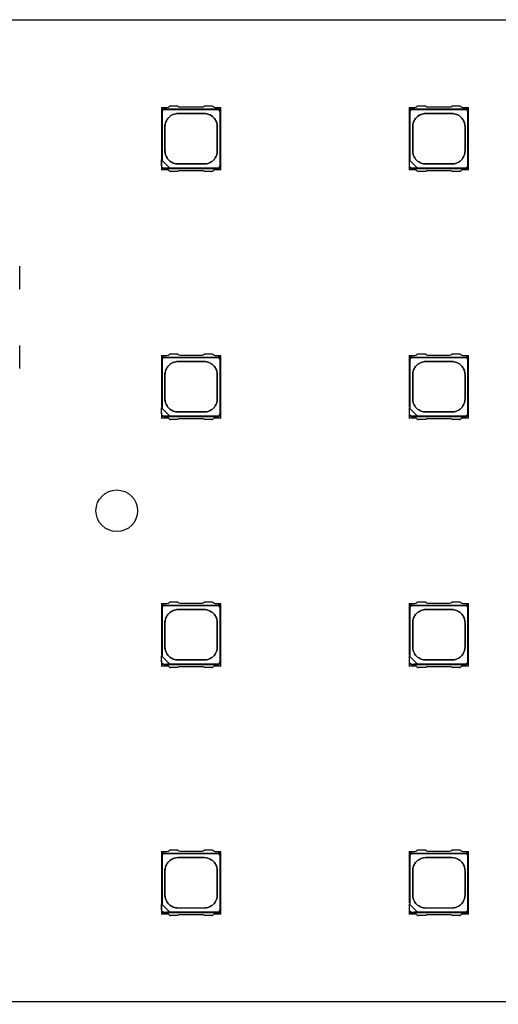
# Model space of a CAD drawing. Header units: millimetres. Extents: x 16 to 406, y 5 to 285.
# Tile 5 of 20: x 87 to 111, y 166 to 216. Entities that reach past the tile are written whole.
import ezdxf
from ezdxf.enums import TextEntityAlignment as Align

# ---------------------------------------------------------------- set-up
doc = ezdxf.new("R2010")
doc.units = ezdxf.units.MM
doc.layers.add('Default', color=7, linetype='Continuous')
doc.layers.add('RECLED_223X50MM_', color=7, linetype='Continuous')
doc.styles.add('SEACAD_Arial', font='arial.ttf')
doc.dimstyles.new('ISO', dxfattribs={"dimtxt": 3.5, "dimasz": 3.5, "dimexe": 1.75, "dimexo": 0, "dimgap": 0.875, "dimtad": 1, "dimtxsty": 'SEACAD_Arial', "dimblk1": '_SE_FILLED', "dimblk2": '_SE_FILLED', "dimsah": 1, "dimcen": 1.75, "dimadec": 0, "dimazin": 0, "dimtfac": 0.5, "dimtdec": 3, "dimtmove": 0, "dimatfit": 3, "dimfxl": 1, "dimarcsym": 0})

# ---------------------------------------------------------------- blocks, each defined once
blk = doc.blocks.new('SE')
at = {"layer": 'RECLED_223X50MM_', "color": 7, "linetype": 'Continuous'}
for p, q in [((69.276, 216.116), (292.276, 216.116)), ((94.326, 211.691), (94.326, 211.486)), ((94.326, 211.691), (94.608, 211.691)), ((94.326, 211.486), (94.326, 208.746)), ((94.361, 211.451), (94.361, 209.026)), ((94.456, 211.616), (97.196, 211.616)), ((97.161, 211.581), (94.491, 211.581)), ((95.164, 211.766), (94.787, 211.766)), ((95.276, 211.716), (96.376, 211.716)), ((96.866, 211.766), (96.488, 211.766)), ((97.044, 211.691), (97.326, 211.691)), ((97.291, 208.781), (97.291, 211.451)), ((97.326, 211.486), (97.326, 211.691)), ((97.326, 208.746), (97.326, 211.486)), ((106.826, 211.691), (106.826, 211.486)), ((106.826, 211.691), (107.108, 211.691)), ((106.826, 211.486), (106.826, 208.746)), ((106.861, 211.451), (106.861, 209.026)), ((106.956, 211.616), (109.696, 211.616)), ((109.661, 211.581), (106.991, 211.581)), ((107.664, 211.766), (107.287, 211.766)), ((107.776, 211.716), (108.876, 211.716)), ((109.366, 211.766), (108.988, 211.766)), ((109.544, 211.691), (109.826, 211.691)), ((109.791, 208.781), (109.791, 211.451)), ((109.826, 211.486), (109.826, 211.691)), ((109.826, 208.746), (109.826, 211.486)), ((94.361, 209.026), (94.34, 209.047)), ((94.736, 208.651), (94.361, 209.026)), ((106.861, 209.026), (106.84, 209.047)), ((107.236, 208.651), (106.861, 209.026)), ((94.326, 208.746), (94.326, 208.541)), ((94.608, 208.541), (94.326, 208.541)), ((94.455, 208.616), (97.2, 208.616)), ((94.736, 208.651), (97.161, 208.651)), ((94.757, 208.63), (94.736, 208.651)), ((95.164, 208.466), (94.787, 208.466)), ((95.276, 208.516), (96.376, 208.516)), ((96.866, 208.466), (96.488, 208.466)), ((97.326, 208.541), (97.044, 208.541)), ((97.326, 208.541), (97.326, 208.746)), ((106.826, 208.746), (106.826, 208.541)), ((107.108, 208.541), (106.826, 208.541)), ((106.955, 208.616), (109.7, 208.616)), ((107.236, 208.651), (109.661, 208.651)), ((107.257, 208.63), (107.236, 208.651)), ((107.664, 208.466), (107.287, 208.466)), ((107.776, 208.516), (108.876, 208.516)), ((109.366, 208.466), (108.988, 208.466)), ((109.826, 208.541), (109.544, 208.541)), ((109.826, 208.541), (109.826, 208.746)), ((87.176, 202.541), (87.176, 203.691)), ((87.176, 198.541), (87.176, 199.691)), ((94.326, 199.191), (94.326, 198.986)), ((94.326, 199.191), (94.608, 199.191)), ((94.456, 199.116), (97.196, 199.116)), ((97.161, 199.081), (94.491, 199.081)), ((95.164, 199.266), (94.787, 199.266)), ((95.276, 199.216), (96.376, 199.216)), ((96.866, 199.266), (96.488, 199.266)), ((97.044, 199.191), (97.326, 199.191)), ((97.326, 198.986), (97.326, 199.191)), ((106.826, 199.191), (106.826, 198.986)), ((106.826, 199.191), (107.108, 199.191)), ((106.956, 199.116), (109.696, 199.116)), ((109.661, 199.081), (106.991, 199.081)), ((107.664, 199.266), (107.287, 199.266)), ((107.776, 199.216), (108.876, 199.216)), ((109.366, 199.266), (108.988, 199.266)), ((109.544, 199.191), (109.826, 199.191)), ((109.826, 198.986), (109.826, 199.191)), ((94.326, 198.986), (94.326, 196.584)), ((94.361, 198.951), (94.361, 196.526)), ((97.291, 196.281), (97.291, 198.951)), ((97.326, 196.246), (97.326, 198.986)), ((106.826, 198.986), (106.826, 196.584)), ((106.861, 198.951), (106.861, 196.526)), ((109.791, 196.281), (109.791, 198.951)), ((109.826, 196.246), (109.826, 198.986)), ((94.361, 196.526), (94.34, 196.547)), ((94.736, 196.151), (94.361, 196.526)), ((106.861, 196.526), (106.84, 196.547)), ((107.236, 196.151), (106.861, 196.526)), ((94.326, 196.315), (94.326, 196.246)), ((94.326, 196.246), (94.326, 196.041)), ((94.608, 196.041), (94.326, 196.041)), ((94.455, 196.116), (97.2, 196.116)), ((94.736, 196.151), (97.161, 196.151)), ((94.757, 196.13), (94.736, 196.151)), ((95.276, 196.016), (96.376, 196.016)), ((97.326, 196.041), (97.044, 196.041)), ((97.326, 196.041), (97.326, 196.246)), ((106.826, 196.315), (106.826, 196.246)), ((106.826, 196.246), (106.826, 196.041)), ((107.108, 196.041), (106.826, 196.041)), ((106.955, 196.116), (109.7, 196.116)), ((107.236, 196.151), (109.661, 196.151)), ((107.257, 196.13), (107.236, 196.151)), ((107.776, 196.016), (108.876, 196.016)), ((109.826, 196.041), (109.544, 196.041)), ((109.826, 196.041), (109.826, 196.246)), ((95.164, 195.966), (94.787, 195.966)), ((96.866, 195.966), (96.488, 195.966)), ((107.664, 195.966), (107.287, 195.966)), ((109.366, 195.966), (108.988, 195.966)), ((94.326, 186.691), (94.326, 186.486)), ((94.326, 186.691), (94.608, 186.691)), ((94.456, 186.616), (97.196, 186.616)), ((95.164, 186.766), (94.787, 186.766)), ((95.276, 186.716), (96.376, 186.716)), ((96.866, 186.766), (96.488, 186.766)), ((97.044, 186.691), (97.326, 186.691)), ((97.326, 186.486), (97.326, 186.691)), ((106.826, 186.691), (106.826, 186.486)), ((106.826, 186.691), (107.108, 186.691)), ((106.956, 186.616), (109.696, 186.616)), ((107.664, 186.766), (107.287, 186.766)), ((107.776, 186.716), (108.876, 186.716)), ((109.366, 186.766), (108.988, 186.766)), ((109.544, 186.691), (109.826, 186.691)), ((109.826, 186.486), (109.826, 186.691)), ((94.326, 186.486), (94.326, 184.084)), ((94.361, 186.451), (94.361, 184.026)), ((97.161, 186.581), (94.491, 186.581)), ((97.291, 183.781), (97.291, 186.451)), ((97.326, 183.746), (97.326, 186.486)), ((106.826, 186.486), (106.826, 184.084)), ((106.861, 186.451), (106.861, 184.026)), ((109.661, 186.581), (106.991, 186.581)), ((109.791, 183.781), (109.791, 186.451)), ((109.826, 183.746), (109.826, 186.486)), ((94.326, 183.815), (94.326, 183.746)), ((94.326, 183.746), (94.326, 183.541)), ((94.361, 184.026), (94.34, 184.047)), ((94.736, 183.651), (94.361, 184.026)), ((94.455, 183.616), (97.2, 183.616)), ((94.736, 183.651), (97.161, 183.651)), ((94.757, 183.63), (94.736, 183.651)), ((97.326, 183.541), (97.326, 183.746)), ((106.826, 183.815), (106.826, 183.746)), ((106.826, 183.746), (106.826, 183.541)), ((106.861, 184.026), (106.84, 184.047)), ((107.236, 183.651), (106.861, 184.026)), ((106.955, 183.616), (109.7, 183.616)), ((107.236, 183.651), (109.661, 183.651)), ((107.257, 183.63), (107.236, 183.651)), ((109.826, 183.541), (109.826, 183.746)), ((94.608, 183.541), (94.326, 183.541)), ((95.164, 183.466), (94.787, 183.466)), ((95.276, 183.516), (96.376, 183.516)), ((96.866, 183.466), (96.488, 183.466)), ((97.326, 183.541), (97.044, 183.541)), ((107.108, 183.541), (106.826, 183.541)), ((107.664, 183.466), (107.287, 183.466)), ((107.776, 183.516), (108.876, 183.516)), ((109.366, 183.466), (108.988, 183.466)), ((109.826, 183.541), (109.544, 183.541)), ((94.326, 174.191), (94.326, 173.986)), ((94.326, 174.191), (94.608, 174.191)), ((95.164, 174.266), (94.787, 174.266)), ((95.276, 174.216), (96.376, 174.216)), ((96.866, 174.266), (96.488, 174.266)), ((97.044, 174.191), (97.326, 174.191)), ((97.326, 173.986), (97.326, 174.191)), ((106.826, 174.191), (106.826, 173.986)), ((106.826, 174.191), (107.108, 174.191)), ((107.664, 174.266), (107.287, 174.266)), ((107.776, 174.216), (108.876, 174.216)), ((109.366, 174.266), (108.988, 174.266)), ((109.544, 174.191), (109.826, 174.191)), ((109.826, 173.986), (109.826, 174.191)), ((94.326, 173.986), (94.326, 171.246)), ((94.361, 173.951), (94.361, 171.526)), ((94.456, 174.116), (97.196, 174.116)), ((97.161, 174.081), (94.491, 174.081)), ((97.291, 171.281), (97.291, 173.951)), ((97.326, 171.246), (97.326, 173.986)), ((106.826, 173.986), (106.826, 171.584)), ((106.861, 173.951), (106.861, 171.526)), ((106.956, 174.116), (109.696, 174.116)), ((109.661, 174.081), (106.991, 174.081)), ((109.791, 171.281), (109.791, 173.951)), ((109.826, 171.246), (109.826, 173.986)), ((94.326, 171.246), (94.326, 171.041)), ((94.361, 171.526), (94.34, 171.547)), ((94.736, 171.151), (94.361, 171.526)), ((97.326, 171.041), (97.326, 171.246)), ((106.826, 171.315), (106.826, 171.246)), ((106.826, 171.246), (106.826, 171.041)), ((106.861, 171.526), (106.84, 171.547)), ((107.236, 171.151), (106.861, 171.526)), ((109.826, 171.041), (109.826, 171.246)), ((94.608, 171.041), (94.326, 171.041)), ((94.455, 171.116), (97.2, 171.116)), ((94.736, 171.151), (97.161, 171.151)), ((94.757, 171.13), (94.736, 171.151)), ((95.164, 170.966), (94.787, 170.966)), ((95.276, 171.016), (96.376, 171.016)), ((96.866, 170.966), (96.488, 170.966)), ((97.326, 171.041), (97.044, 171.041)), ((107.108, 171.041), (106.826, 171.041)), ((106.955, 171.116), (109.7, 171.116)), ((107.236, 171.151), (109.661, 171.151)), ((107.257, 171.13), (107.236, 171.151)), ((107.664, 170.966), (107.287, 170.966)), ((107.776, 171.016), (108.876, 171.016)), ((109.366, 170.966), (108.988, 170.966)), ((109.826, 171.041), (109.544, 171.041)), ((292.276, 166.616), (69.276, 166.616))]:
    blk.add_line(p, q, dxfattribs=at)
blk.add_circle((92.076, 191.366), 1.05, dxfattribs=at)
for centre, radius, start, end in [((94.458, 211.484), 0.132, 91.0089, 178.9911), ((94.608, 211.841), 0.15, 270, 315.573), ((94.787, 211.666), 0.1, 90, 135.573), ((95.276, 211.866), 0.15, 221.8103, 270), ((96.376, 211.866), 0.15, 270, 318.1897), ((96.866, 211.666), 0.1, 44.427, 90), ((97.044, 211.841), 0.15, 224.427, 270), ((97.194, 211.484), 0.132, 1.0089, 88.9911), ((106.958, 211.484), 0.132, 91.0089, 178.9911), ((107.108, 211.841), 0.15, 270, 315.573), ((107.287, 211.666), 0.1, 90, 135.573), ((107.776, 211.866), 0.15, 221.8103, 270), ((108.876, 211.866), 0.15, 270, 318.1897), ((109.366, 211.666), 0.1, 44.427, 90), ((109.544, 211.841), 0.15, 224.427, 270), ((109.694, 211.484), 0.132, 1.0089, 88.9911), ((94.458, 208.748), 0.132, 181.0181, 268.5406), ((94.608, 208.391), 0.15, 44.427, 90), ((94.787, 208.566), 0.1, 224.427, 270), ((95.276, 208.366), 0.15, 90, 138.1897), ((96.376, 208.366), 0.15, 41.8103, 90), ((96.866, 208.566), 0.1, 270, 315.573), ((97.044, 208.391), 0.15, 90, 135.573), ((97.194, 208.748), 0.133, 272.729, 358.9646), ((106.958, 208.748), 0.132, 181.0181, 268.5406), ((107.108, 208.391), 0.15, 44.427, 90), ((107.287, 208.566), 0.1, 224.427, 270), ((107.776, 208.366), 0.15, 90, 138.1897), ((108.876, 208.366), 0.15, 41.8103, 90), ((109.366, 208.566), 0.1, 270, 315.573), ((109.544, 208.391), 0.15, 90, 135.573), ((109.694, 208.748), 0.133, 272.729, 358.9646), ((94.458, 198.984), 0.132, 91.0089, 178.9911), ((94.608, 199.341), 0.15, 270, 315.573), ((94.787, 199.166), 0.1, 90, 135.573), ((95.276, 199.366), 0.15, 221.8103, 270), ((96.376, 199.366), 0.15, 270, 318.1897), ((96.866, 199.166), 0.1, 44.427, 90), ((97.044, 199.341), 0.15, 224.427, 270), ((97.194, 198.984), 0.132, 1.0089, 88.9911), ((106.958, 198.984), 0.132, 91.0089, 178.9911), ((107.108, 199.341), 0.15, 270, 315.573), ((107.287, 199.166), 0.1, 90, 135.573), ((107.776, 199.366), 0.15, 221.8103, 270), ((108.876, 199.366), 0.15, 270, 318.1897), ((109.366, 199.166), 0.1, 44.427, 90), ((109.544, 199.341), 0.15, 224.427, 270), ((109.694, 198.984), 0.132, 1.0089, 88.9911), ((94.458, 196.248), 0.132, 181.0181, 268.5406), ((94.608, 195.891), 0.15, 44.427, 90), ((95.276, 195.866), 0.15, 90, 138.1897), ((96.376, 195.866), 0.15, 41.8103, 90), ((97.044, 195.891), 0.15, 90, 135.573), ((97.194, 196.248), 0.133, 272.729, 358.9646), ((106.958, 196.248), 0.132, 181.0181, 268.5406), ((107.108, 195.891), 0.15, 44.427, 90), ((107.776, 195.866), 0.15, 90, 138.1897), ((108.876, 195.866), 0.15, 41.8103, 90), ((109.544, 195.891), 0.15, 90, 135.573), ((109.694, 196.248), 0.133, 272.729, 358.9646), ((94.787, 196.066), 0.1, 224.427, 270), ((96.866, 196.066), 0.1, 270, 315.573), ((107.287, 196.066), 0.1, 224.427, 270), ((109.366, 196.066), 0.1, 270, 315.573), ((94.458, 186.484), 0.132, 91.0089, 178.9911), ((94.608, 186.841), 0.15, 270, 315.573), ((94.787, 186.666), 0.1, 90, 135.573), ((95.276, 186.866), 0.15, 221.8103, 270), ((96.376, 186.866), 0.15, 270, 318.1897), ((96.866, 186.666), 0.1, 44.427, 90), ((97.044, 186.841), 0.15, 224.427, 270), ((97.194, 186.484), 0.132, 1.0089, 88.9911), ((106.958, 186.484), 0.132, 91.0089, 178.9911), ((107.108, 186.841), 0.15, 270, 315.573), ((107.287, 186.666), 0.1, 90, 135.573), ((107.776, 186.866), 0.15, 221.8103, 270), ((108.876, 186.866), 0.15, 270, 318.1897), ((109.366, 186.666), 0.1, 44.427, 90), ((109.544, 186.841), 0.15, 224.427, 270), ((109.694, 186.484), 0.132, 1.0089, 88.9911), ((94.458, 183.748), 0.132, 181.0181, 268.5406), ((97.194, 183.748), 0.133, 272.729, 358.9646), ((106.958, 183.748), 0.132, 181.0181, 268.5406), ((109.694, 183.748), 0.133, 272.729, 358.9646), ((94.608, 183.391), 0.15, 44.427, 90), ((94.787, 183.566), 0.1, 224.427, 270), ((95.276, 183.366), 0.15, 90, 138.1897), ((96.376, 183.366), 0.15, 41.8103, 90), ((96.866, 183.566), 0.1, 270, 315.573), ((97.044, 183.391), 0.15, 90, 135.573), ((107.108, 183.391), 0.15, 44.427, 90), ((107.287, 183.566), 0.1, 224.427, 270), ((107.776, 183.366), 0.15, 90, 138.1897), ((108.876, 183.366), 0.15, 41.8103, 90), ((109.366, 183.566), 0.1, 270, 315.573), ((109.544, 183.391), 0.15, 90, 135.573), ((94.608, 174.341), 0.15, 270, 315.573), ((94.787, 174.166), 0.1, 90, 135.573), ((95.276, 174.366), 0.15, 221.8103, 270), ((96.376, 174.366), 0.15, 270, 318.1897), ((96.866, 174.166), 0.1, 44.427, 90), ((97.044, 174.341), 0.15, 224.427, 270), ((107.108, 174.341), 0.15, 270, 315.573), ((107.287, 174.166), 0.1, 90, 135.573), ((107.776, 174.366), 0.15, 221.8103, 270), ((108.876, 174.366), 0.15, 270, 318.1897), ((109.366, 174.166), 0.1, 44.427, 90), ((109.544, 174.341), 0.15, 224.427, 270), ((94.458, 173.984), 0.132, 91.0089, 178.9911), ((97.194, 173.984), 0.132, 1.0089, 88.9911), ((106.958, 173.984), 0.132, 91.0089, 178.9911), ((109.694, 173.984), 0.132, 1.0089, 88.9911), ((94.458, 171.248), 0.132, 181.0181, 268.5406), ((97.194, 171.248), 0.133, 272.729, 358.9646), ((106.958, 171.248), 0.132, 181.0181, 268.5406), ((109.694, 171.248), 0.133, 272.729, 358.9646), ((94.608, 170.891), 0.15, 44.427, 90), ((94.787, 171.066), 0.1, 224.427, 270), ((95.276, 170.866), 0.15, 90, 138.1897), ((96.376, 170.866), 0.15, 41.8103, 90), ((96.866, 171.066), 0.1, 270, 315.573), ((97.044, 170.891), 0.15, 90, 135.573), ((107.108, 170.891), 0.15, 44.427, 90), ((107.287, 171.066), 0.1, 224.427, 270), ((107.776, 170.866), 0.15, 90, 138.1897), ((108.876, 170.866), 0.15, 41.8103, 90), ((109.366, 171.066), 0.1, 270, 315.573), ((109.544, 170.891), 0.15, 90, 135.573)]:
    blk.add_arc(centre, radius, start, end, dxfattribs=at)
for points, degree, knots in [([(94.491, 211.581), (94.438, 211.581), (94.399, 211.543), (94.361, 211.505), (94.361, 211.451)], 2, [0, 0, 0, 0.5, 0.5, 1, 1, 1]), ([(97.291, 211.451), (97.291, 211.504), (97.253, 211.543), (97.215, 211.581), (97.161, 211.581)], 2, [0, 0, 0, 0.5, 0.5, 1, 1, 1]), ([(106.991, 211.581), (106.938, 211.581), (106.899, 211.543), (106.861, 211.505), (106.861, 211.451)], 2, [0, 0, 0, 0.5, 0.5, 1, 1, 1]), ([(109.791, 211.451), (109.791, 211.504), (109.753, 211.543), (109.715, 211.581), (109.661, 211.581)], 2, [0, 0, 0, 0.5, 0.5, 1, 1, 1]), ([(97.146, 209.506), (97.146, 209.619), (97.146, 209.826), (97.146, 210.116), (97.146, 210.406), (97.146, 210.613), (97.146, 210.801), (97.121, 210.965), (96.968, 211.208), (96.724, 211.361), (96.561, 211.386), (96.364, 211.386), (96.141, 211.386), (95.826, 211.386), (95.511, 211.386), (95.288, 211.386), (95.091, 211.386), (94.928, 211.361), (94.685, 211.208), (94.531, 210.965), (94.506, 210.801), (94.506, 210.613), (94.506, 210.406), (94.506, 210.116), (94.506, 209.826), (94.506, 209.619), (94.506, 209.431), (94.531, 209.267), (94.685, 209.024), (94.928, 208.871), (95.091, 208.846), (95.288, 208.846), (95.511, 208.846), (95.826, 208.846), (96.141, 208.846), (96.364, 208.846), (96.561, 208.846), (96.724, 208.871), (96.968, 209.024), (97.121, 209.267), (97.146, 209.431), (97.146, 209.506)], 3, [0, 0, 0, 0, 0.036742, 0.073484, 0.110226, 0.146967, 0.146967, 0.171271, 0.195574, 0.219877, 0.244181, 0.244181, 0.283832, 0.323484, 0.363135, 0.402787, 0.402787, 0.42709, 0.451393, 0.475697, 0.5, 0.5, 0.536742, 0.573484, 0.610226, 0.646967, 0.646967, 0.671271, 0.695574, 0.719877, 0.744181, 0.744181, 0.783832, 0.823484, 0.863135, 0.902787, 0.902787, 0.92709, 0.951393, 0.975697, 1, 1, 1, 1]), ([(97.145, 209.506), (97.145, 209.431), (97.12, 209.267), (96.967, 209.024), (96.724, 208.872), (96.561, 208.847), (96.365, 208.847), (96.141, 208.847), (95.826, 208.847), (95.511, 208.847), (95.288, 208.847), (95.091, 208.847), (94.928, 208.872), (94.685, 209.024), (94.533, 209.267), (94.507, 209.431), (94.507, 209.619), (94.507, 209.825), (94.507, 210.116), (94.507, 210.407), (94.507, 210.613), (94.507, 210.801), (94.533, 210.965), (94.685, 211.207), (94.928, 211.36), (95.091, 211.385), (95.288, 211.385), (95.511, 211.385), (95.826, 211.385), (96.141, 211.385), (96.365, 211.385), (96.561, 211.385), (96.724, 211.36), (96.967, 211.207), (97.12, 210.965), (97.145, 210.801), (97.145, 210.613), (97.145, 210.407), (97.145, 210.116), (97.145, 209.825), (97.145, 209.619), (97.145, 209.506)], 3, [0, 0, 0, 0, 0.024303, 0.048607, 0.07291, 0.097213, 0.097213, 0.136865, 0.176516, 0.216168, 0.255819, 0.255819, 0.280123, 0.304426, 0.328729, 0.353033, 0.353033, 0.389774, 0.426516, 0.463258, 0.5, 0.5, 0.524303, 0.548607, 0.57291, 0.597213, 0.597213, 0.636865, 0.676516, 0.716168, 0.755819, 0.755819, 0.780123, 0.804426, 0.828729, 0.853033, 0.853033, 0.889774, 0.926516, 0.963258, 1, 1, 1, 1]), ([(109.646, 209.506), (109.646, 209.619), (109.646, 209.826), (109.646, 210.116), (109.646, 210.406), (109.646, 210.613), (109.646, 210.801), (109.621, 210.965), (109.468, 211.208), (109.224, 211.361), (109.061, 211.386), (108.864, 211.386), (108.641, 211.386), (108.326, 211.386), (108.011, 211.386), (107.788, 211.386), (107.591, 211.386), (107.428, 211.361), (107.185, 211.208), (107.031, 210.965), (107.006, 210.801), (107.006, 210.613), (107.006, 210.406), (107.006, 210.116), (107.006, 209.826), (107.006, 209.619), (107.006, 209.431), (107.031, 209.267), (107.185, 209.024), (107.428, 208.871), (107.591, 208.846), (107.788, 208.846), (108.011, 208.846), (108.326, 208.846), (108.641, 208.846), (108.864, 208.846), (109.061, 208.846), (109.224, 208.871), (109.468, 209.024), (109.621, 209.267), (109.646, 209.431), (109.646, 209.506)], 3, [0, 0, 0, 0, 0.036742, 0.073484, 0.110226, 0.146967, 0.146967, 0.171271, 0.195574, 0.219877, 0.244181, 0.244181, 0.283832, 0.323484, 0.363135, 0.402787, 0.402787, 0.42709, 0.451393, 0.475697, 0.5, 0.5, 0.536742, 0.573484, 0.610226, 0.646967, 0.646967, 0.671271, 0.695574, 0.719877, 0.744181, 0.744181, 0.783832, 0.823484, 0.863135, 0.902787, 0.902787, 0.92709, 0.951393, 0.975697, 1, 1, 1, 1]), ([(109.645, 209.506), (109.645, 209.431), (109.62, 209.267), (109.467, 209.024), (109.224, 208.872), (109.061, 208.847), (108.865, 208.847), (108.641, 208.847), (108.326, 208.847), (108.011, 208.847), (107.788, 208.847), (107.591, 208.847), (107.428, 208.872), (107.185, 209.024), (107.033, 209.267), (107.007, 209.431), (107.007, 209.619), (107.007, 209.825), (107.007, 210.116), (107.007, 210.407), (107.007, 210.613), (107.007, 210.801), (107.033, 210.965), (107.185, 211.207), (107.428, 211.36), (107.591, 211.385), (107.788, 211.385), (108.011, 211.385), (108.326, 211.385), (108.641, 211.385), (108.865, 211.385), (109.061, 211.385), (109.224, 211.36), (109.467, 211.207), (109.62, 210.965), (109.645, 210.801), (109.645, 210.613), (109.645, 210.407), (109.645, 210.116), (109.645, 209.825), (109.645, 209.619), (109.645, 209.506)], 3, [0, 0, 0, 0, 0.024303, 0.048607, 0.07291, 0.097213, 0.097213, 0.136865, 0.176516, 0.216168, 0.255819, 0.255819, 0.280123, 0.304426, 0.328729, 0.353033, 0.353033, 0.389774, 0.426516, 0.463258, 0.5, 0.5, 0.524303, 0.548607, 0.57291, 0.597213, 0.597213, 0.636865, 0.676516, 0.716168, 0.755819, 0.755819, 0.780123, 0.804426, 0.828729, 0.853033, 0.853033, 0.889774, 0.926516, 0.963258, 1, 1, 1, 1]), ([(94.757, 208.63), (94.715, 208.63), (94.672, 208.63), (94.569, 208.63), (94.508, 208.621), (94.388, 208.642), (94.34, 208.699), (94.34, 208.76), (94.34, 208.856), (94.34, 208.951), (94.34, 209.047)], 3, [0, 0, 0, 0, 0.163329, 0.163329, 0.397391, 0.397391, 0.631454, 0.631454, 0.631454, 1, 1, 1, 1]), ([(107.257, 208.63), (107.215, 208.63), (107.172, 208.63), (107.069, 208.63), (107.008, 208.621), (106.888, 208.642), (106.84, 208.699), (106.84, 208.76), (106.84, 208.856), (106.84, 208.951), (106.84, 209.047)], 3, [0, 0, 0, 0, 0.163329, 0.163329, 0.397391, 0.397391, 0.631454, 0.631454, 0.631454, 1, 1, 1, 1]), ([(97.161, 208.651), (97.215, 208.651), (97.253, 208.689), (97.291, 208.727), (97.291, 208.781)], 2, [0, 0, 0, 0.5, 0.5, 1, 1, 1]), ([(109.661, 208.651), (109.715, 208.651), (109.753, 208.689), (109.791, 208.727), (109.791, 208.781)], 2, [0, 0, 0, 0.5, 0.5, 1, 1, 1]), ([(94.491, 199.081), (94.438, 199.081), (94.399, 199.043), (94.361, 199.005), (94.361, 198.951)], 2, [0, 0, 0, 0.5, 0.5, 1, 1, 1]), ([(97.291, 198.951), (97.291, 199.004), (97.253, 199.043), (97.215, 199.081), (97.161, 199.081)], 2, [0, 0, 0, 0.5, 0.5, 1, 1, 1]), ([(106.991, 199.081), (106.938, 199.081), (106.899, 199.043), (106.861, 199.005), (106.861, 198.951)], 2, [0, 0, 0, 0.5, 0.5, 1, 1, 1]), ([(109.791, 198.951), (109.791, 199.004), (109.753, 199.043), (109.715, 199.081), (109.661, 199.081)], 2, [0, 0, 0, 0.5, 0.5, 1, 1, 1]), ([(97.146, 197.006), (97.146, 197.119), (97.146, 197.326), (97.146, 197.616), (97.146, 197.906), (97.146, 198.113), (97.146, 198.301), (97.121, 198.465), (96.968, 198.708), (96.724, 198.861), (96.561, 198.886), (96.364, 198.886), (96.141, 198.886), (95.826, 198.886), (95.511, 198.886), (95.288, 198.886), (95.091, 198.886), (94.928, 198.861), (94.685, 198.708), (94.531, 198.465), (94.506, 198.301), (94.506, 198.113), (94.506, 197.906), (94.506, 197.616), (94.506, 197.326), (94.506, 197.119), (94.506, 196.931), (94.531, 196.767), (94.685, 196.524), (94.928, 196.371), (95.091, 196.346), (95.288, 196.346), (95.511, 196.346), (95.826, 196.346), (96.141, 196.346), (96.364, 196.346), (96.561, 196.346), (96.724, 196.371), (96.968, 196.524), (97.121, 196.767), (97.146, 196.931), (97.146, 197.006)], 3, [0, 0, 0, 0, 0.036742, 0.073484, 0.110226, 0.146967, 0.146967, 0.171271, 0.195574, 0.219877, 0.244181, 0.244181, 0.283832, 0.323484, 0.363135, 0.402787, 0.402787, 0.42709, 0.451393, 0.475697, 0.5, 0.5, 0.536742, 0.573484, 0.610226, 0.646967, 0.646967, 0.671271, 0.695574, 0.719877, 0.744181, 0.744181, 0.783832, 0.823484, 0.863135, 0.902787, 0.902787, 0.92709, 0.951393, 0.975697, 1, 1, 1, 1]), ([(97.145, 197.006), (97.145, 196.931), (97.12, 196.767), (96.967, 196.524), (96.724, 196.372), (96.561, 196.347), (96.365, 196.347), (96.141, 196.347), (95.826, 196.347), (95.511, 196.347), (95.288, 196.347), (95.091, 196.347), (94.928, 196.372), (94.685, 196.524), (94.533, 196.767), (94.507, 196.931), (94.507, 197.119), (94.507, 197.325), (94.507, 197.616), (94.507, 197.907), (94.507, 198.113), (94.507, 198.301), (94.533, 198.465), (94.685, 198.707), (94.928, 198.86), (95.091, 198.885), (95.288, 198.885), (95.511, 198.885), (95.826, 198.885), (96.141, 198.885), (96.365, 198.885), (96.561, 198.885), (96.724, 198.86), (96.967, 198.707), (97.12, 198.465), (97.145, 198.301), (97.145, 198.113), (97.145, 197.907), (97.145, 197.616), (97.145, 197.325), (97.145, 197.119), (97.145, 197.006)], 3, [0, 0, 0, 0, 0.024303, 0.048607, 0.07291, 0.097213, 0.097213, 0.136865, 0.176516, 0.216168, 0.255819, 0.255819, 0.280123, 0.304426, 0.328729, 0.353033, 0.353033, 0.389774, 0.426516, 0.463258, 0.5, 0.5, 0.524303, 0.548607, 0.57291, 0.597213, 0.597213, 0.636865, 0.676516, 0.716168, 0.755819, 0.755819, 0.780123, 0.804426, 0.828729, 0.853033, 0.853033, 0.889774, 0.926516, 0.963258, 1, 1, 1, 1]), ([(109.646, 197.006), (109.646, 197.119), (109.646, 197.326), (109.646, 197.616), (109.646, 197.906), (109.646, 198.113), (109.646, 198.301), (109.621, 198.465), (109.468, 198.708), (109.224, 198.861), (109.061, 198.886), (108.864, 198.886), (108.641, 198.886), (108.326, 198.886), (108.011, 198.886), (107.788, 198.886), (107.591, 198.886), (107.428, 198.861), (107.185, 198.708), (107.031, 198.465), (107.006, 198.301), (107.006, 198.113), (107.006, 197.906), (107.006, 197.616), (107.006, 197.326), (107.006, 197.119), (107.006, 196.931), (107.031, 196.767), (107.185, 196.524), (107.428, 196.371), (107.591, 196.346), (107.788, 196.346), (108.011, 196.346), (108.326, 196.346), (108.641, 196.346), (108.864, 196.346), (109.061, 196.346), (109.224, 196.371), (109.468, 196.524), (109.621, 196.767), (109.646, 196.931), (109.646, 197.006)], 3, [0, 0, 0, 0, 0.036742, 0.073484, 0.110226, 0.146967, 0.146967, 0.171271, 0.195574, 0.219877, 0.244181, 0.244181, 0.283832, 0.323484, 0.363135, 0.402787, 0.402787, 0.42709, 0.451393, 0.475697, 0.5, 0.5, 0.536742, 0.573484, 0.610226, 0.646967, 0.646967, 0.671271, 0.695574, 0.719877, 0.744181, 0.744181, 0.783832, 0.823484, 0.863135, 0.902787, 0.902787, 0.92709, 0.951393, 0.975697, 1, 1, 1, 1]), ([(109.645, 197.006), (109.645, 196.931), (109.62, 196.767), (109.467, 196.524), (109.224, 196.372), (109.061, 196.347), (108.865, 196.347), (108.641, 196.347), (108.326, 196.347), (108.011, 196.347), (107.788, 196.347), (107.591, 196.347), (107.428, 196.372), (107.185, 196.524), (107.033, 196.767), (107.007, 196.931), (107.007, 197.119), (107.007, 197.325), (107.007, 197.616), (107.007, 197.907), (107.007, 198.113), (107.007, 198.301), (107.033, 198.465), (107.185, 198.707), (107.428, 198.86), (107.591, 198.885), (107.788, 198.885), (108.011, 198.885), (108.326, 198.885), (108.641, 198.885), (108.865, 198.885), (109.061, 198.885), (109.224, 198.86), (109.467, 198.707), (109.62, 198.465), (109.645, 198.301), (109.645, 198.113), (109.645, 197.907), (109.645, 197.616), (109.645, 197.325), (109.645, 197.119), (109.645, 197.006)], 3, [0, 0, 0, 0, 0.024303, 0.048607, 0.07291, 0.097213, 0.097213, 0.136865, 0.176516, 0.216168, 0.255819, 0.255819, 0.280123, 0.304426, 0.328729, 0.353033, 0.353033, 0.389774, 0.426516, 0.463258, 0.5, 0.5, 0.524303, 0.548607, 0.57291, 0.597213, 0.597213, 0.636865, 0.676516, 0.716168, 0.755819, 0.755819, 0.780123, 0.804426, 0.828729, 0.853033, 0.853033, 0.889774, 0.926516, 0.963258, 1, 1, 1, 1]), ([(94.757, 196.13), (94.715, 196.13), (94.672, 196.13), (94.569, 196.13), (94.508, 196.121), (94.388, 196.142), (94.34, 196.199), (94.34, 196.26), (94.34, 196.356), (94.34, 196.451), (94.34, 196.547)], 3, [0, 0, 0, 0, 0.163329, 0.163329, 0.397391, 0.397391, 0.631454, 0.631454, 0.631454, 1, 1, 1, 1]), ([(107.257, 196.13), (107.215, 196.13), (107.172, 196.13), (107.069, 196.13), (107.008, 196.121), (106.888, 196.142), (106.84, 196.199), (106.84, 196.26), (106.84, 196.356), (106.84, 196.451), (106.84, 196.547)], 3, [0, 0, 0, 0, 0.163329, 0.163329, 0.397391, 0.397391, 0.631454, 0.631454, 0.631454, 1, 1, 1, 1]), ([(97.161, 196.151), (97.215, 196.151), (97.253, 196.189), (97.291, 196.227), (97.291, 196.281)], 2, [0, 0, 0, 0.5, 0.5, 1, 1, 1]), ([(109.661, 196.151), (109.715, 196.151), (109.753, 196.189), (109.791, 196.227), (109.791, 196.281)], 2, [0, 0, 0, 0.5, 0.5, 1, 1, 1]), ([(94.491, 186.581), (94.438, 186.581), (94.399, 186.543), (94.361, 186.505), (94.361, 186.451)], 2, [0, 0, 0, 0.5, 0.5, 1, 1, 1]), ([(97.146, 184.506), (97.146, 184.619), (97.146, 184.826), (97.146, 185.116), (97.146, 185.406), (97.146, 185.613), (97.146, 185.801), (97.121, 185.965), (96.968, 186.208), (96.724, 186.361), (96.561, 186.386), (96.364, 186.386), (96.141, 186.386), (95.826, 186.386), (95.511, 186.386), (95.288, 186.386), (95.091, 186.386), (94.928, 186.361), (94.685, 186.208), (94.531, 185.965), (94.506, 185.801), (94.506, 185.613), (94.506, 185.406), (94.506, 185.116), (94.506, 184.826), (94.506, 184.619), (94.506, 184.431), (94.531, 184.267), (94.685, 184.024), (94.928, 183.871), (95.091, 183.846), (95.288, 183.846), (95.511, 183.846), (95.826, 183.846), (96.141, 183.846), (96.364, 183.846), (96.561, 183.846), (96.724, 183.871), (96.968, 184.024), (97.121, 184.267), (97.146, 184.431), (97.146, 184.506)], 3, [0, 0, 0, 0, 0.036742, 0.073484, 0.110226, 0.146967, 0.146967, 0.171271, 0.195574, 0.219877, 0.244181, 0.244181, 0.283832, 0.323484, 0.363135, 0.402787, 0.402787, 0.42709, 0.451393, 0.475697, 0.5, 0.5, 0.536742, 0.573484, 0.610226, 0.646967, 0.646967, 0.671271, 0.695574, 0.719877, 0.744181, 0.744181, 0.783832, 0.823484, 0.863135, 0.902787, 0.902787, 0.92709, 0.951393, 0.975697, 1, 1, 1, 1]), ([(97.145, 184.506), (97.145, 184.431), (97.12, 184.267), (96.967, 184.024), (96.724, 183.872), (96.561, 183.847), (96.365, 183.847), (96.141, 183.847), (95.826, 183.847), (95.511, 183.847), (95.288, 183.847), (95.091, 183.847), (94.928, 183.872), (94.685, 184.024), (94.533, 184.267), (94.507, 184.431), (94.507, 184.619), (94.507, 184.825), (94.507, 185.116), (94.507, 185.407), (94.507, 185.613), (94.507, 185.801), (94.533, 185.965), (94.685, 186.207), (94.928, 186.36), (95.091, 186.385), (95.288, 186.385), (95.511, 186.385), (95.826, 186.385), (96.141, 186.385), (96.365, 186.385), (96.561, 186.385), (96.724, 186.36), (96.967, 186.207), (97.12, 185.965), (97.145, 185.801), (97.145, 185.613), (97.145, 185.407), (97.145, 185.116), (97.145, 184.825), (97.145, 184.619), (97.145, 184.506)], 3, [0, 0, 0, 0, 0.024303, 0.048607, 0.07291, 0.097213, 0.097213, 0.136865, 0.176516, 0.216168, 0.255819, 0.255819, 0.280123, 0.304426, 0.328729, 0.353033, 0.353033, 0.389774, 0.426516, 0.463258, 0.5, 0.5, 0.524303, 0.548607, 0.57291, 0.597213, 0.597213, 0.636865, 0.676516, 0.716168, 0.755819, 0.755819, 0.780123, 0.804426, 0.828729, 0.853033, 0.853033, 0.889774, 0.926516, 0.963258, 1, 1, 1, 1]), ([(97.291, 186.451), (97.291, 186.504), (97.253, 186.543), (97.215, 186.581), (97.161, 186.581)], 2, [0, 0, 0, 0.5, 0.5, 1, 1, 1]), ([(106.991, 186.581), (106.938, 186.581), (106.899, 186.543), (106.861, 186.505), (106.861, 186.451)], 2, [0, 0, 0, 0.5, 0.5, 1, 1, 1]), ([(109.646, 184.506), (109.646, 184.619), (109.646, 184.826), (109.646, 185.116), (109.646, 185.406), (109.646, 185.613), (109.646, 185.801), (109.621, 185.965), (109.468, 186.208), (109.224, 186.361), (109.061, 186.386), (108.864, 186.386), (108.641, 186.386), (108.326, 186.386), (108.011, 186.386), (107.788, 186.386), (107.591, 186.386), (107.428, 186.361), (107.185, 186.208), (107.031, 185.965), (107.006, 185.801), (107.006, 185.613), (107.006, 185.406), (107.006, 185.116), (107.006, 184.826), (107.006, 184.619), (107.006, 184.431), (107.031, 184.267), (107.185, 184.024), (107.428, 183.871), (107.591, 183.846), (107.788, 183.846), (108.011, 183.846), (108.326, 183.846), (108.641, 183.846), (108.864, 183.846), (109.061, 183.846), (109.224, 183.871), (109.468, 184.024), (109.621, 184.267), (109.646, 184.431), (109.646, 184.506)], 3, [0, 0, 0, 0, 0.036742, 0.073484, 0.110226, 0.146967, 0.146967, 0.171271, 0.195574, 0.219877, 0.244181, 0.244181, 0.283832, 0.323484, 0.363135, 0.402787, 0.402787, 0.42709, 0.451393, 0.475697, 0.5, 0.5, 0.536742, 0.573484, 0.610226, 0.646967, 0.646967, 0.671271, 0.695574, 0.719877, 0.744181, 0.744181, 0.783832, 0.823484, 0.863135, 0.902787, 0.902787, 0.92709, 0.951393, 0.975697, 1, 1, 1, 1]), ([(109.645, 184.506), (109.645, 184.431), (109.62, 184.267), (109.467, 184.024), (109.224, 183.872), (109.061, 183.847), (108.865, 183.847), (108.641, 183.847), (108.326, 183.847), (108.011, 183.847), (107.788, 183.847), (107.591, 183.847), (107.428, 183.872), (107.185, 184.024), (107.033, 184.267), (107.007, 184.431), (107.007, 184.619), (107.007, 184.825), (107.007, 185.116), (107.007, 185.407), (107.007, 185.613), (107.007, 185.801), (107.033, 185.965), (107.185, 186.207), (107.428, 186.36), (107.591, 186.385), (107.788, 186.385), (108.011, 186.385), (108.326, 186.385), (108.641, 186.385), (108.865, 186.385), (109.061, 186.385), (109.224, 186.36), (109.467, 186.207), (109.62, 185.965), (109.645, 185.801), (109.645, 185.613), (109.645, 185.407), (109.645, 185.116), (109.645, 184.825), (109.645, 184.619), (109.645, 184.506)], 3, [0, 0, 0, 0, 0.024303, 0.048607, 0.07291, 0.097213, 0.097213, 0.136865, 0.176516, 0.216168, 0.255819, 0.255819, 0.280123, 0.304426, 0.328729, 0.353033, 0.353033, 0.389774, 0.426516, 0.463258, 0.5, 0.5, 0.524303, 0.548607, 0.57291, 0.597213, 0.597213, 0.636865, 0.676516, 0.716168, 0.755819, 0.755819, 0.780123, 0.804426, 0.828729, 0.853033, 0.853033, 0.889774, 0.926516, 0.963258, 1, 1, 1, 1]), ([(109.791, 186.451), (109.791, 186.504), (109.753, 186.543), (109.715, 186.581), (109.661, 186.581)], 2, [0, 0, 0, 0.5, 0.5, 1, 1, 1]), ([(94.757, 183.63), (94.715, 183.63), (94.672, 183.63), (94.569, 183.63), (94.508, 183.621), (94.388, 183.642), (94.34, 183.699), (94.34, 183.76), (94.34, 183.856), (94.34, 183.951), (94.34, 184.047)], 3, [0, 0, 0, 0, 0.163329, 0.163329, 0.397391, 0.397391, 0.631454, 0.631454, 0.631454, 1, 1, 1, 1]), ([(97.161, 183.651), (97.215, 183.651), (97.253, 183.689), (97.291, 183.727), (97.291, 183.781)], 2, [0, 0, 0, 0.5, 0.5, 1, 1, 1]), ([(107.257, 183.63), (107.215, 183.63), (107.172, 183.63), (107.069, 183.63), (107.008, 183.621), (106.888, 183.642), (106.84, 183.699), (106.84, 183.76), (106.84, 183.856), (106.84, 183.951), (106.84, 184.047)], 3, [0, 0, 0, 0, 0.163329, 0.163329, 0.397391, 0.397391, 0.631454, 0.631454, 0.631454, 1, 1, 1, 1]), ([(109.661, 183.651), (109.715, 183.651), (109.753, 183.689), (109.791, 183.727), (109.791, 183.781)], 2, [0, 0, 0, 0.5, 0.5, 1, 1, 1]), ([(94.491, 174.081), (94.438, 174.081), (94.399, 174.043), (94.361, 174.005), (94.361, 173.951)], 2, [0, 0, 0, 0.5, 0.5, 1, 1, 1]), ([(97.146, 172.006), (97.146, 172.119), (97.146, 172.326), (97.146, 172.616), (97.146, 172.906), (97.146, 173.113), (97.146, 173.301), (97.121, 173.465), (96.968, 173.708), (96.724, 173.861), (96.561, 173.886), (96.364, 173.886), (96.141, 173.886), (95.826, 173.886), (95.511, 173.886), (95.288, 173.886), (95.091, 173.886), (94.928, 173.861), (94.685, 173.708), (94.531, 173.465), (94.506, 173.301), (94.506, 173.113), (94.506, 172.906), (94.506, 172.616), (94.506, 172.326), (94.506, 172.119), (94.506, 171.931), (94.531, 171.767), (94.685, 171.524), (94.928, 171.371), (95.091, 171.346), (95.288, 171.346), (95.511, 171.346), (95.826, 171.346), (96.141, 171.346), (96.364, 171.346), (96.561, 171.346), (96.724, 171.371), (96.968, 171.524), (97.121, 171.767), (97.146, 171.931), (97.146, 172.006)], 3, [0, 0, 0, 0, 0.036742, 0.073484, 0.110226, 0.146967, 0.146967, 0.171271, 0.195574, 0.219877, 0.244181, 0.244181, 0.283832, 0.323484, 0.363135, 0.402787, 0.402787, 0.42709, 0.451393, 0.475697, 0.5, 0.5, 0.536742, 0.573484, 0.610226, 0.646967, 0.646967, 0.671271, 0.695574, 0.719877, 0.744181, 0.744181, 0.783832, 0.823484, 0.863135, 0.902787, 0.902787, 0.92709, 0.951393, 0.975697, 1, 1, 1, 1]), ([(97.145, 172.006), (97.145, 171.931), (97.12, 171.767), (96.967, 171.524), (96.724, 171.372), (96.561, 171.347), (96.365, 171.347), (96.141, 171.347), (95.826, 171.347), (95.511, 171.347), (95.288, 171.347), (95.091, 171.347), (94.928, 171.372), (94.685, 171.524), (94.533, 171.767), (94.507, 171.931), (94.507, 172.119), (94.507, 172.325), (94.507, 172.616), (94.507, 172.907), (94.507, 173.113), (94.507, 173.301), (94.533, 173.465), (94.685, 173.707), (94.928, 173.86), (95.091, 173.885), (95.288, 173.885), (95.511, 173.885), (95.826, 173.885), (96.141, 173.885), (96.365, 173.885), (96.561, 173.885), (96.724, 173.86), (96.967, 173.707), (97.12, 173.465), (97.145, 173.301), (97.145, 173.113), (97.145, 172.907), (97.145, 172.616), (97.145, 172.325), (97.145, 172.119), (97.145, 172.006)], 3, [0, 0, 0, 0, 0.024303, 0.048607, 0.07291, 0.097213, 0.097213, 0.136865, 0.176516, 0.216168, 0.255819, 0.255819, 0.280123, 0.304426, 0.328729, 0.353033, 0.353033, 0.389774, 0.426516, 0.463258, 0.5, 0.5, 0.524303, 0.548607, 0.57291, 0.597213, 0.597213, 0.636865, 0.676516, 0.716168, 0.755819, 0.755819, 0.780123, 0.804426, 0.828729, 0.853033, 0.853033, 0.889774, 0.926516, 0.963258, 1, 1, 1, 1]), ([(97.291, 173.951), (97.291, 174.004), (97.253, 174.043), (97.215, 174.081), (97.161, 174.081)], 2, [0, 0, 0, 0.5, 0.5, 1, 1, 1]), ([(106.991, 174.081), (106.938, 174.081), (106.899, 174.043), (106.861, 174.005), (106.861, 173.951)], 2, [0, 0, 0, 0.5, 0.5, 1, 1, 1]), ([(109.646, 172.006), (109.646, 172.119), (109.646, 172.326), (109.646, 172.616), (109.646, 172.906), (109.646, 173.113), (109.646, 173.301), (109.621, 173.465), (109.468, 173.708), (109.224, 173.861), (109.061, 173.886), (108.864, 173.886), (108.641, 173.886), (108.326, 173.886), (108.011, 173.886), (107.788, 173.886), (107.591, 173.886), (107.428, 173.861), (107.185, 173.708), (107.031, 173.465), (107.006, 173.301), (107.006, 173.113), (107.006, 172.906), (107.006, 172.616), (107.006, 172.326), (107.006, 172.119), (107.006, 171.931), (107.031, 171.767), (107.185, 171.524), (107.428, 171.371), (107.591, 171.346), (107.788, 171.346), (108.011, 171.346), (108.326, 171.346), (108.641, 171.346), (108.864, 171.346), (109.061, 171.346), (109.224, 171.371), (109.468, 171.524), (109.621, 171.767), (109.646, 171.931), (109.646, 172.006)], 3, [0, 0, 0, 0, 0.036742, 0.073484, 0.110226, 0.146967, 0.146967, 0.171271, 0.195574, 0.219877, 0.244181, 0.244181, 0.283832, 0.323484, 0.363135, 0.402787, 0.402787, 0.42709, 0.451393, 0.475697, 0.5, 0.5, 0.536742, 0.573484, 0.610226, 0.646967, 0.646967, 0.671271, 0.695574, 0.719877, 0.744181, 0.744181, 0.783832, 0.823484, 0.863135, 0.902787, 0.902787, 0.92709, 0.951393, 0.975697, 1, 1, 1, 1]), ([(109.645, 172.006), (109.645, 171.931), (109.62, 171.767), (109.467, 171.524), (109.224, 171.372), (109.061, 171.347), (108.865, 171.347), (108.641, 171.347), (108.326, 171.347), (108.011, 171.347), (107.788, 171.347), (107.591, 171.347), (107.428, 171.372), (107.185, 171.524), (107.033, 171.767), (107.007, 171.931), (107.007, 172.119), (107.007, 172.325), (107.007, 172.616), (107.007, 172.907), (107.007, 173.113), (107.007, 173.301), (107.033, 173.465), (107.185, 173.707), (107.428, 173.86), (107.591, 173.885), (107.788, 173.885), (108.011, 173.885), (108.326, 173.885), (108.641, 173.885), (108.865, 173.885), (109.061, 173.885), (109.224, 173.86), (109.467, 173.707), (109.62, 173.465), (109.645, 173.301), (109.645, 173.113), (109.645, 172.907), (109.645, 172.616), (109.645, 172.325), (109.645, 172.119), (109.645, 172.006)], 3, [0, 0, 0, 0, 0.024303, 0.048607, 0.07291, 0.097213, 0.097213, 0.136865, 0.176516, 0.216168, 0.255819, 0.255819, 0.280123, 0.304426, 0.328729, 0.353033, 0.353033, 0.389774, 0.426516, 0.463258, 0.5, 0.5, 0.524303, 0.548607, 0.57291, 0.597213, 0.597213, 0.636865, 0.676516, 0.716168, 0.755819, 0.755819, 0.780123, 0.804426, 0.828729, 0.853033, 0.853033, 0.889774, 0.926516, 0.963258, 1, 1, 1, 1]), ([(109.791, 173.951), (109.791, 174.004), (109.753, 174.043), (109.715, 174.081), (109.661, 174.081)], 2, [0, 0, 0, 0.5, 0.5, 1, 1, 1]), ([(94.757, 171.13), (94.715, 171.13), (94.672, 171.13), (94.569, 171.13), (94.508, 171.121), (94.388, 171.142), (94.34, 171.199), (94.34, 171.26), (94.34, 171.356), (94.34, 171.451), (94.34, 171.547)], 3, [0, 0, 0, 0, 0.163329, 0.163329, 0.397391, 0.397391, 0.631454, 0.631454, 0.631454, 1, 1, 1, 1]), ([(97.161, 171.151), (97.215, 171.151), (97.253, 171.189), (97.291, 171.227), (97.291, 171.281)], 2, [0, 0, 0, 0.5, 0.5, 1, 1, 1]), ([(107.257, 171.13), (107.215, 171.13), (107.172, 171.13), (107.069, 171.13), (107.008, 171.121), (106.888, 171.142), (106.84, 171.199), (106.84, 171.26), (106.84, 171.356), (106.84, 171.451), (106.84, 171.547)], 3, [0, 0, 0, 0, 0.163329, 0.163329, 0.397391, 0.397391, 0.631454, 0.631454, 0.631454, 1, 1, 1, 1]), ([(109.661, 171.151), (109.715, 171.151), (109.753, 171.189), (109.791, 171.227), (109.791, 171.281)], 2, [0, 0, 0, 0.5, 0.5, 1, 1, 1])]:
    blk.add_open_spline(points, degree=degree, knots=knots, dxfattribs=at)
blk = doc.blocks.new('DMBLK2')
at = {"layer": 'Default', "linetype": 'Continuous'}
for points in [[(72.776, 153.163), (72.776, 154.329), (69.276, 153.746)], [(111.076, 153.163), (114.576, 153.746), (111.076, 154.329)]]:
    blk.add_hatch(color=7, dxfattribs=at).paths.add_polyline_path(points)
at = {"layer": 'Default', "color": 7, "linetype": 'Continuous'}
for p, q in [((114.576, 191.366), (114.576, 151.996)), ((69.276, 166.616), (69.276, 151.996)), ((69.276, 153.746), (114.576, 153.746))]:
    blk.add_line(p, q, dxfattribs=at)
at = {"layer": 'Default', "color": 7, "linetype": 'Continuous', "style": 'SEACAD_Arial'}
blk.add_text('45,3', height=3.5, dxfattribs=at).set_placement((87.133, 158.121), align=Align.TOP_LEFT)
blk = doc.blocks.new('_SE_FILLED')
at = {"color": 0}
blk.add_line((0, 0), (-1, 0), dxfattribs=at)
blk.add_solid([(0, 0), (-1, -0.1665), (-1, 0.1665), (0, 0)], dxfattribs=at)
blk = doc.blocks.new('DMBLK6')
at = {"layer": 'Default', "linetype": 'Continuous'}
for points in [[(72.776, 142.663), (72.776, 143.829), (69.276, 143.246)], [(288.776, 142.663), (292.276, 143.246), (288.776, 143.829)]]:
    blk.add_hatch(color=7, dxfattribs=at).paths.add_polyline_path(points)
at = {"layer": 'Default', "color": 7, "linetype": 'Continuous'}
for p, q in [((69.276, 166.616), (69.276, 141.496)), ((292.276, 166.616), (292.276, 141.496)), ((69.276, 143.246), (292.276, 143.246))]:
    blk.add_line(p, q, dxfattribs=at)
at = {"layer": 'Default', "color": 7, "linetype": 'Continuous', "style": 'SEACAD_Arial'}
blk.add_text('223', height=3.5, dxfattribs=at).set_placement((176.667, 147.621), align=Align.TOP_LEFT)

msp = doc.modelspace()

# ---------------------------------------------------------------- block references
at = {"layer": 'Default'}
msp.add_blockref('SE', (0, 0), dxfattribs=at)

# ---------------------------------------------------------------- dimensions: what is measured, and where the dimension line sits
at = {"layer": 'Default', "color": 7, "linetype": 'Continuous'}
dim = msp.add_linear_dim(base=(114.576, 153.746), p1=(69.276, 166.616), p2=(114.576, 191.366), text='\\A1;<>', dimstyle='ISO', dxfattribs=at)
dim.commit()
dim.dimension.update_dxf_attribs({"geometry": 'DMBLK2', "text_midpoint": (91.926, 153.746), "dimtype": 160})
dim = msp.add_linear_dim(base=(69.276, 143.246), p1=(69.276, 166.616), p2=(292.276, 166.616), angle=0, text='\\A1;<>', dimstyle='ISO', dxfattribs=at)
dim.commit()
dim.dimension.update_dxf_attribs({"geometry": 'DMBLK6', "text_midpoint": (180.776, 143.246), "dimtype": 161})

doc.saveas('drawing.dxf')
